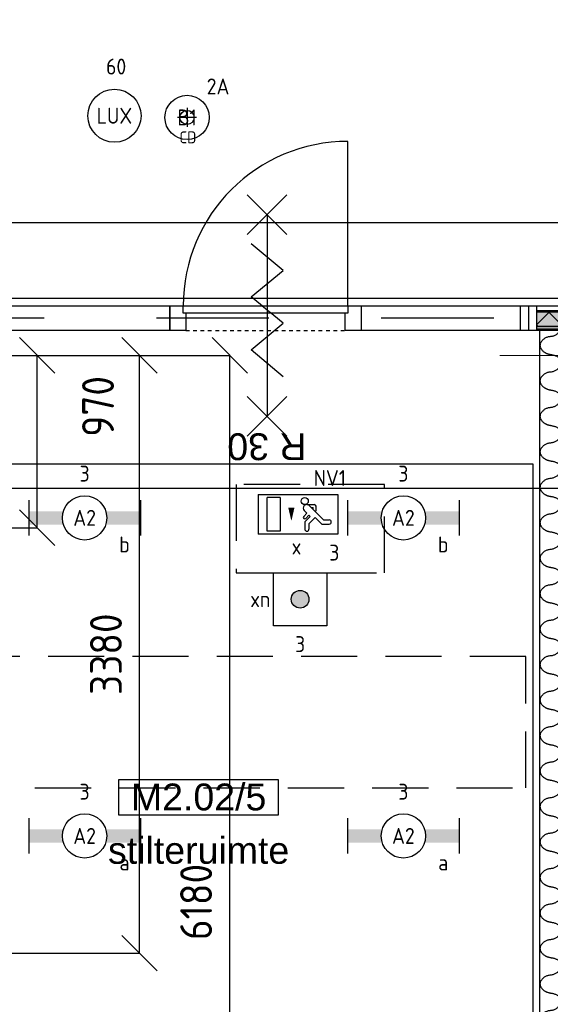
# Model space of a CAD drawing. Header units: millimetres. Extents: x -38032 to 104346, y -31182 to 78566.
# Tile 43 of 213: x 20787 to 23783, y 19409 to 24971. Entities that reach past the tile are written whole.
import ezdxf
from ezdxf.enums import TextEntityAlignment as Align

# ---------------------------------------------------------------- set-up
doc = ezdxf.new("R2010")
doc.units = ezdxf.units.MM
doc.header["$LTSCALE"] = 100
doc.set_wipeout_variables(frame=1)
doc.header["$PDMODE"] = 1
for name, pattern in [('HIDDEN2', [4.7625, 3.175, -1.5875]), ('PHANTOM', [63.5, 31.75, -6.35, 6.35, -6.35, 6.35, -6.35]), ('STYLE_01', [0.41664, 0.20828, -0.20836]), ('STYLE_11', [5, 3.888855, -0.416718, 0.277786, -0.416641])]:
    doc.linetypes.add(name, pattern=pattern)
for name, color, linetype in [('AB$1A---_ATTRIB035', 8, 'Continuous'), ('AL$1A---_ALGEMEEN', 8, 'Continuous'), ('AL------_MAATV', 200, 'Continuous'), ('AL------_MAATVOERING', 2, 'Continuous'), ('AL------_SPARING', 2, 'Continuous'), ('AM$1A---_ARCERING', 8, 'Continuous'), ('AT$1A---_TEKST100', 8, 'Continuous'), ('BOUWKUNDIG', 8, 'Continuous'), ('EL6311--', 3, 'Continuous'), ('EL6311--_meetgegevens LUX-waarden', 3, 'Continuous'), ('el6311--nv', 7, 'Continuous'), ('EL6350--', 3, 'Continuous'), ('Kastenscheiding', 4, 'PHANTOM'), ('LICHT_TEXT018', 1, 'Continuous'), ('versterkte strook', 7, 'Continuous'), ('wieland dozen', 3, 'Continuous')]:
    doc.layers.add(name, color=color, linetype=linetype)
doc.layers.add('stramien', color=1, linetype='Continuous', lineweight=9)
doc.styles.add('Arial', font='ARIAL.TTF')
doc.styles.add('BURO-018', font='iso.shx', dxfattribs={"height": 90})
doc.styles.get("Standard").update_dxf_attribs({"font": 'iso.shx'})
doc.dimstyles.new('STABICAD', dxfattribs={"dimscale": 100, "dimtxt": 1.8, "dimasz": 2, "dimexe": 0, "dimexo": 2.5, "dimgap": 1.5, "dimtad": 0, "dimdec": 0, "dimrnd": 10, "dimzin": 0, "dimdsep": 46, "dimtxsty": 'Standard', "dimblk1": 'OBLIQUE', "dimblk2": 'OBLIQUE', "dimsah": 1, "dimcen": -3, "dimadec": 0, "dimazin": 0, "dimtfac": 1, "dimtdec": 0, "dimtofl": 0, "dimtmove": 2, "dimatfit": 3, "dimfxl": 0, "dimtvp": 1.055556, "dimtolj": 1, "dimtzin": 0, "dimarcsym": 0})

# ---------------------------------------------------------------- blocks, each defined once
blk = doc.blocks.new('1115C2J')
at = {"color": 0, "linetype": 'Continuous'}
for p, q in [((-4.5, 5.5), (4.5, 5.5)), ((-4.5, 1), (-4.5, 5.5)), ((-1.24, 4.31), (-1.24, 4.91)), ((-0.76, 4.11), (-0.76, 4.91)), ((2, 5.15), (3.5, 5.15)), ((2, 1.35), (2, 5.15)), ((3.5, 5.15), (3.5, 1.35)), ((4.5, 1), (4.5, 5.5)), ((-2.68, 4.35), (-3.52, 4.35)), ((-2.88, 3.87), (-3.52, 3.87)), ((-1.27, 2.26), (-2.88, 3.87)), ((-1.94, 3.61), (-2.68, 4.35)), ((-1.24, 4.31), (-1.94, 3.61)), ((-1.37, 3.5), (-0.76, 4.11)), ((-1.23, 3.35), (-1.37, 3.5)), ((-0.87, 3.71), (-1.23, 3.35)), ((-0.65, 3.49), (-1.01, 3.13)), ((-1.94, 2.93), (-2.04, 2.83)), ((-2.04, 2.83), (-2.04, 2.34)), ((-1.71, 2.7), (-1.72, 2.7)), ((-1.72, 2.7), (-1.72, 2.46)), ((-1.47, 2.46), (-1.72, 2.46)), ((-0.71, 2.83), (-1.01, 3.13)), ((-0.99, 2.14), (-1.84, 2.14)), ((2, 1.35), (3.5, 1.35)), ((4.5, 1), (-4.5, 1))]:
    blk.add_line(p, q, dxfattribs=at)
blk.add_lwpolyline([(0.75, 4, 0, 0.7, 0), (0.75, 2.5, 0.7, 0.7, 0)], format="xyseb", dxfattribs=at)
blk.add_circle((-0.76, 1.75), 0.4, dxfattribs=at)
for centre, radius, start, end in [((-1, 4.91), 0.24, 0, 180), ((-3.52, 4.11), 0.24, 90, 270), ((-0.76, 3.6), 0.16, 315, 135), ((-1.84, 2.34), 0.2, 180, 270), ((-0.99, 2.54), 0.4, 225, 45)]:
    blk.add_arc(centre, radius, start, end, dxfattribs=at)
at = {"color": 0, "linetype": 'Continuous', "style": 'BURO-018'}
for tag, p in [('E_GKAST', (0, 15.17)), ('E_GROEP', (0, 12.17)), ('E_SGROEP', (4.5, 12.17)), ('E_ARMCODE', (0, 8))]:
    blk.add_attdef(tag, text='', height=1.8, dxfattribs=at).set_placement(p, align=Align.MIDDLE)
at = {"layer": 'EL6350--', "color": 1, "style": 'BURO-018'}
blk.add_text('x', height=1.8, dxfattribs=at).set_placement((-0.38, 6.53))
blk = doc.blocks.new('_Oblique')
at = {"color": 0, "linetype": 'ByBlock', "lineweight": -2}
blk.add_line((-0.5, -0.5), (0.5, 0.5), dxfattribs=at)
blk = doc.blocks.new('*D150')
at = {"layer": 'AL------_MAATVOERING', "color": 0, "lineweight": -2}
for p, q in [((20640, 23075), (20886, 23075)), ((20886, 22101.4), (20886, 23075)), ((20640, 22101.4), (20886, 22101.4))]:
    blk.add_line(p, q, dxfattribs=at)
at = {"layer": 'Defpoints', "color": 0}
for p in [(20390, 23075), (20886, 23075), (20390, 22101.4)]:
    blk.add_point(p, dxfattribs=at)
at = {"layer": 'AL------_MAATVOERING', "color": 0, "lineweight": -2, "xscale": 200, "yscale": 200, "zscale": 200}
for p, rotation in [((20886, 23075), 90), ((20886, 22101.4), 270)]:
    blk.add_blockref('_Oblique', p, dxfattribs=dict(at, rotation=rotation))
at = {"layer": 'AL------_MAATVOERING', "color": 0, "insert": (21229.1, 22786.7), "char_height": 180, "attachment_point": 5, "rotation": 90}
blk.add_mtext('\\A1;970', dxfattribs=at)
blk = doc.blocks.new('*D151')
at = {"layer": 'AL------_MAATVOERING', "color": 0, "lineweight": -2}
for p, q in [((20640, 23075), (21464, 23075)), ((21464, 19698.4), (21464, 23075)), ((20640, 19698.4), (21464, 19698.4))]:
    blk.add_line(p, q, dxfattribs=at)
at = {"layer": 'Defpoints', "color": 0}
for p in [(20390, 23075), (21464, 23075), (20390, 19698.4)]:
    blk.add_point(p, dxfattribs=at)
at = {"layer": 'AL------_MAATVOERING', "color": 0, "lineweight": -2, "xscale": 200, "yscale": 200, "zscale": 200}
for p, rotation in [((21464, 23075), 90), ((21464, 19698.4), 270)]:
    blk.add_blockref('_Oblique', p, dxfattribs=dict(at, rotation=rotation))
at = {"layer": 'AL------_MAATVOERING', "color": 0, "insert": (21274, 21386.7), "char_height": 180, "attachment_point": 5, "rotation": 90}
blk.add_mtext('\\A1;3380', dxfattribs=at)
blk = doc.blocks.new('*D152')
at = {"layer": 'AL------_MAATVOERING', "color": 0, "lineweight": -2}
for p, q in [((20640, 23075), (21973, 23075)), ((21973, 16898.4), (21973, 23075)), ((20640, 16898.4), (21973, 16898.4))]:
    blk.add_line(p, q, dxfattribs=at)
at = {"layer": 'Defpoints', "color": 0}
for p in [(20390, 23075), (21973, 23075), (20390, 16898.4)]:
    blk.add_point(p, dxfattribs=at)
at = {"layer": 'AL------_MAATVOERING', "color": 0, "lineweight": -2, "xscale": 200, "yscale": 200, "zscale": 200}
for p, rotation in [((21973, 23075), 90), ((21973, 16898.4), 270)]:
    blk.add_blockref('_Oblique', p, dxfattribs=dict(at, rotation=rotation))
at = {"layer": 'AL------_MAATVOERING', "color": 0, "insert": (21783, 19986.7), "char_height": 180, "attachment_point": 5, "rotation": 90}
blk.add_mtext('\\A1;6180', dxfattribs=at)
blk = doc.blocks.new('1115B3A')
at = {"color": 0, "linetype": 'Continuous'}
blk.add_circle((0, 0), 2.5, dxfattribs=at)
at = {"color": 0, "linetype": 'Continuous', "style": 'BURO-018'}
for tag, p in [('E_GKAST', (0, 8)), ('E_GROEP', (0, 5)), ('E_SGROEP', (4.5, 5)), ('E_ARMCODE', (0, 0)), ('E_SLET', (4.5, -1))]:
    blk.add_attdef(tag, text='', height=1.8, dxfattribs=at).set_placement(p, align=Align.MIDDLE)
blk = doc.blocks.new('1115B6630')
at = {"color": 0}
for p, q in [((-6.3, 2), (-6.3, -2)), ((6.3, 2), (6.3, -2))]:
    blk.add_line(p, q, dxfattribs=at)
at = {"color": 0, "linetype": 'Continuous'}
blk.add_circle((0, 0), 2.5, dxfattribs=at)
at = {"color": 0}
for points in [[(-2.5, 0.75), (-6.3, 0.75), (-2.5, -0.75), (-6.3, -0.75)], [(2.5, 0.75), (6.3, 0.75), (2.5, -0.75), (6.3, -0.75)]]:
    blk.add_solid(points, dxfattribs=at)
at = {"color": 0, "linetype": 'Continuous', "style": 'BURO-018'}
for tag, p in [('E_GKAST', (0, 8)), ('E_GROEP', (0, 5)), ('E_SGROEP', (4.5, 5)), ('E_ARMCODE', (0, 0)), ('E_SLET', (4.5, -3))]:
    blk.add_attdef(tag, text='', height=1.8, dxfattribs=at).set_placement(p, align=Align.MIDDLE)
blk = doc.blocks.new('Centraaldoos')
at = {"color": 1, "linetype": 'Continuous'}
for p, q in [((-2, 0), (2, 0)), ((0, -2), (0, 2))]:
    blk.add_line(p, q, dxfattribs=at)
at = {"color": 0, "linetype": 'Continuous'}
blk.add_circle((0, 0), 1.5, dxfattribs=at)
at = {"color": 0, "linetype": 'Continuous', "style": 'BURO-018'}
blk.add_attdef('AL_POSNR', text='', height=1.8, dxfattribs=at).set_placement((0, 3), align=Align.CENTER)
at = {"color": 0, "linetype": 'Continuous', "style": 'BURO-018', "flags": 1}
blk.add_attdef('AL_OMS', (0, 0), '', height=1.8, dxfattribs=at)
at = {"layer": 'AL------_MAATV', "style": 'BURO-018'}
blk.add_text('CD', height=2.531, rotation=180, dxfattribs=at).set_placement((1.61, 5.48))
blk = doc.blocks.new('1x4p')
blk.add_hatch(color=0).paths.add_polyline_path([(1, 0, 1), (-1, 0, 1)])
at = {"color": 0}
for p, q in [((-3, -3), (-3, 3)), ((-3, 3), (3, 3)), ((3, 3), (3, -3)), ((3, -3), (-3, -3))]:
    blk.add_line(p, q, dxfattribs=at)
blk.add_circle((0, 0), 1, dxfattribs=at)
at = {"color": 0, "linetype": 'Continuous', "style": 'BURO-018'}
for tag, p in [('E_GKAST', (0, 8)), ('E_GROEP', (0, 5)), ('E_SGROEP', (4.5, 5)), ('E_SLET1', (-4.5, 2)), ('E_SLET2', (4.5, 2))]:
    blk.add_attdef(tag, text='', height=1.8, dxfattribs=at).set_placement(p, align=Align.MIDDLE)
at = {"color": 0, "linetype": 'Continuous', "style": 'BURO-018', "flags": 1}
blk.add_attdef('E_MATCODE', text='', height=1.8, dxfattribs=at).set_placement((0, 0), align=Align.MIDDLE)
blk = doc.blocks.new('Group-61')
at = {"layer": 'AL$1A---_ALGEMEEN', "color": 0, "linetype": 'Continuous', "lineweight": 30}
blk.add_lwpolyline([(-32636, -5353.4), (-32516, -5353.4), (-32516, -13911), (-32636, -13911)], close=True, dxfattribs=at)
at = {"layer": 'AL$1A---_ALGEMEEN', "color": 0}
for points, knots in [([(-32517.8, -5351), (-32520.6, -5358.8), (-32527.3, -5366.9), (-32547.3, -5390.9), (-32609, -5395.8), (-32645.1, -5443.9), (-32608.5, -5489.5), (-32576, -5493.7)], [0, 0, 0, 1, 1, 2, 3, 4, 5, 5, 5]), ([(-32576, -5493.7), (-32575.3, -5494.3), (-32572, -5494.8), (-32536.9, -5499.4), (-32507.3, -5543.3), (-32547.3, -5591.3), (-32609, -5596.2), (-32645.1, -5644.3), (-32608.5, -5689.9), (-32576, -5694.1)], [0, 0, 0, 1, 1, 2, 3, 4, 5, 6, 7, 7, 7]), ([(-32576, -5694.1), (-32575.3, -5694.8), (-32572, -5695.2), (-32536.9, -5699.8), (-32507.3, -5743.7), (-32547.3, -5791.7), (-32609, -5796.6), (-32645.1, -5844.7), (-32608.5, -5890.3), (-32576, -5894.5)], [0, 0, 0, 1, 1, 2, 3, 4, 5, 6, 7, 7, 7]), ([(-32576, -5894.5), (-32575.3, -5895.2), (-32572, -5895.6), (-32536.9, -5900.2), (-32507.3, -5944.1), (-32547.3, -5992.1), (-32609, -5997), (-32645.1, -6045.1), (-32608.5, -6090.7), (-32576, -6094.9)], [0, 0, 0, 1, 1, 2, 3, 4, 5, 6, 7, 7, 7]), ([(-32576, -6094.9), (-32575.3, -6095.6), (-32572, -6096), (-32536.9, -6100.6), (-32507.3, -6144.5), (-32547.3, -6192.5), (-32609, -6197.4), (-32645.1, -6245.6), (-32608.5, -6291.2), (-32576, -6295.3)], [0, 0, 0, 1, 1, 2, 3, 4, 5, 6, 7, 7, 7]), ([(-32576, -6295.3), (-32575.3, -6296), (-32572, -6296.4), (-32536.9, -6301), (-32507.3, -6344.9), (-32547.3, -6392.9), (-32609, -6397.9), (-32645.1, -6446), (-32608.5, -6491.6), (-32576, -6495.8)], [0, 0, 0, 1, 1, 2, 3, 4, 5, 6, 7, 7, 7]), ([(-32576, -6495.8), (-32575.3, -6496.4), (-32572, -6496.8), (-32536.9, -6501.4), (-32507.3, -6545.3), (-32547.3, -6593.3), (-32609, -6598.3), (-32645.1, -6646.4), (-32608.5, -6692), (-32576, -6696.2)], [0, 0, 0, 1, 1, 2, 3, 4, 5, 6, 7, 7, 7]), ([(-32576, -6696.2), (-32575.3, -6696.8), (-32572, -6697.2), (-32536.9, -6701.9), (-32507.3, -6745.8), (-32547.3, -6793.7), (-32609, -6798.7), (-32645.1, -6846.8), (-32608.5, -6892.4), (-32576, -6896.6)], [0, 0, 0, 1, 1, 2, 3, 4, 5, 6, 7, 7, 7]), ([(-32576, -6896.6), (-32575.3, -6897.2), (-32572, -6897.7), (-32536.9, -6902.3), (-32507.3, -6946.2), (-32547.3, -6994.1), (-32609, -6999.1), (-32645.1, -7047.2), (-32608.5, -7092.8), (-32576, -7097)], [0, 0, 0, 1, 1, 2, 3, 4, 5, 6, 7, 7, 7]), ([(-32576, -7097), (-32575.3, -7097.6), (-32572, -7098.1), (-32536.9, -7102.7), (-32507.3, -7146.6), (-32547.3, -7194.6), (-32609, -7199.5), (-32645.1, -7247.6), (-32608.5, -7293.2), (-32576, -7297.4)], [0, 0, 0, 1, 1, 2, 3, 4, 5, 6, 7, 7, 7]), ([(-32576, -7297.4), (-32575.3, -7298.1), (-32572, -7298.5), (-32536.9, -7303.1), (-32507.3, -7347), (-32547.3, -7395), (-32609, -7399.9), (-32645.1, -7448), (-32608.5, -7493.6), (-32576, -7497.8)], [0, 0, 0, 1, 1, 2, 3, 4, 5, 6, 7, 7, 7]), ([(-32576, -7497.8), (-32575.3, -7498.5), (-32572, -7498.9), (-32536.9, -7503.5), (-32507.3, -7547.4), (-32547.3, -7595.4), (-32609, -7600.3), (-32645.1, -7648.4), (-32608.5, -7694), (-32576, -7698.2)], [0, 0, 0, 1, 1, 2, 3, 4, 5, 6, 7, 7, 7]), ([(-32576, -7698.2), (-32575.3, -7698.9), (-32572, -7699.3), (-32536.9, -7703.9), (-32507.3, -7747.8), (-32547.3, -7795.8), (-32609, -7800.7), (-32645.1, -7848.9), (-32608.5, -7894.4), (-32576, -7898.6)], [0, 0, 0, 1, 1, 2, 3, 4, 5, 6, 7, 7, 7]), ([(-32576, -7898.6), (-32575.3, -7899.3), (-32572, -7899.7), (-32536.9, -7904.3), (-32507.3, -7948.2), (-32547.3, -7996.2), (-32609, -8001.2), (-32645.1, -8049.3), (-32608.5, -8094.9), (-32576, -8099.1)], [0, 0, 0, 1, 1, 2, 3, 4, 5, 6, 7, 7, 7]), ([(-32576, -8099.1), (-32575.3, -8099.7), (-32572, -8100.1), (-32536.9, -8104.7), (-32507.3, -8148.6), (-32547.3, -8196.6), (-32609, -8201.6), (-32645.1, -8249.7), (-32608.5, -8295.3), (-32576, -8299.5)], [0, 0, 0, 1, 1, 2, 3, 4, 5, 6, 7, 7, 7]), ([(-32576, -8299.5), (-32575.3, -8300.1), (-32572, -8300.5), (-32536.9, -8305.1), (-32507.3, -8349.1), (-32547.3, -8397), (-32609, -8402), (-32645.1, -8450.1), (-32608.5, -8495.7), (-32576, -8499.9)], [0, 0, 0, 1, 1, 2, 3, 4, 5, 6, 7, 7, 7]), ([(-32576, -8499.9), (-32575.3, -8500.5), (-32572, -8501), (-32536.9, -8505.6), (-32507.3, -8549.5), (-32547.3, -8597.4), (-32609, -8602.4), (-32645.1, -8650.5), (-32608.5, -8696.1), (-32576, -8700.3)], [0, 0, 0, 1, 1, 2, 3, 4, 5, 6, 7, 7, 7]), ([(-32576, -8700.3), (-32575.3, -8700.9), (-32572, -8701.4), (-32536.9, -8706), (-32507.3, -8749.9), (-32547.3, -8797.9), (-32609, -8802.8), (-32645.1, -8850.9), (-32608.5, -8896.5), (-32576, -8900.7)], [0, 0, 0, 1, 1, 2, 3, 4, 5, 6, 7, 7, 7]), ([(-32576, -8900.7), (-32575.3, -8901.4), (-32572, -8901.8), (-32536.9, -8906.4), (-32507.3, -8950.3), (-32547.3, -8998.3), (-32609, -9003.2), (-32645.1, -9051.3), (-32608.5, -9096.9), (-32576, -9101.1)], [0, 0, 0, 1, 1, 2, 3, 4, 5, 6, 7, 7, 7]), ([(-32576, -9101.1), (-32575.3, -9101.8), (-32572, -9102.2), (-32536.9, -9106.8), (-32507.3, -9150.7), (-32547.3, -9198.7), (-32609, -9203.6), (-32645.1, -9251.7), (-32608.5, -9297.3), (-32576, -9301.5)], [0, 0, 0, 1, 1, 2, 3, 4, 5, 6, 7, 7, 7])]:
    blk.add_open_spline(points, degree=2, knots=knots, dxfattribs=at)
blk = doc.blocks.new('tekst 12 pts')
at = {"layer": 'AL$1A---_ALGEMEEN', "color": 0, "style": 'Arial'}
blk.add_attdef('naam_ruimte', text='', height=151.5, dxfattribs=at).set_placement((0, -41.1), align=Align.TOP_CENTER)
at = {"layer": 'AL$1A---_ALGEMEEN', "color": 0, "flags": 1}
for tag, p in [('oppervlakte', (-264.6, -1003)), ('stramiennummer', (-264.6, -1275.7))]:
    blk.add_attdef(tag, p, '', height=151.5, dxfattribs=at)
blk = doc.blocks.new('ruimtenummer')
at = {"layer": 'AL$1A---_ALGEMEEN', "color": 0, "flags": 1}
for tag, p in [('peil', (-450, -397.1)), ('onderdeel', (-450, -669.8))]:
    blk.add_attdef(tag, p, '', height=151.5, dxfattribs=at)
at = {"color": 0}
blk.add_wipeout([(-450, 100), (450, 100), (450, -100), (-450, -100)], dxfattribs=at).dxf.layer = 'AL$1A---_ALGEMEEN'
at = {"layer": 'AL$1A---_ALGEMEEN', "color": 0}
blk.add_lwpolyline([(-450, 100), (450, 100), (450, -100), (-450, -100)], close=True, dxfattribs=at)
at = {"layer": 'AL$1A---_ALGEMEEN', "color": 0, "style": 'Arial'}
blk.add_attdef('ruimtenummer', text='', height=151.5, dxfattribs=at).set_placement((0, 78), align=Align.TOP_CENTER)
blk = doc.blocks.new('32x_hout-mk 863-p')
at = {"layer": 'AM$1A---_ARCERING', "linetype": 'Continuous', "lineweight": 0}
blk.add_hatch(color=256, dxfattribs=at).paths.add_polyline_path([(-7920, 114), (-7020, 114), (-7020, 106), (-7920, 106)])
at = {"layer": 'AL$1A---_ALGEMEEN', "color": 0}
blk.add_lwpolyline([(-7920, 114), (-7020, 114), (-7020, 106), (-7920, 106)], close=True, dxfattribs=at)
at = {"color": 0}
blk.add_wipeout([(-7920, 23), (-7020, 23), (-7020, 8), (-7920, 8)], dxfattribs=at).dxf.layer = 'AL$1A---_ALGEMEEN'
at = {"layer": 'AM$1A---_ARCERING', "linetype": 'Continuous', "lineweight": 0}
blk.add_hatch(color=256, dxfattribs=at).paths.add_polyline_path([(-7920, 106), (-7020, 106), (-7020, 23), (-7920, 23)])
at = {"layer": 'AM$1A---_ARCERING', "linetype": 'Continuous', "lineweight": 5}
h = blk.add_hatch(dxfattribs=at)
h.set_pattern_fill('ISOLATIE', color=256, style=0, pattern_type=2)
h.set_pattern_definition([(135, (0, 0), (70.7107, 70.7107), []), (45, (299.34, -299.34), (70.7107, -70.7107), [])])
h.paths.add_polyline_path([(-7920, 106), (-7020, 106), (-7020, 23), (-7920, 23)])
at = {"layer": 'AL$1A---_ALGEMEEN', "color": 0}
for points in [[(-7920, 139), (-7020, 139), (-7020, 0), (-7920, 0)], [(-7920, 106), (-7020, 106), (-7020, 23), (-7920, 23)], [(-7920, 23), (-7020, 23), (-7020, 8), (-7920, 8)]]:
    blk.add_lwpolyline(points, close=True, dxfattribs=at)
at = {"color": 0}
blk.add_wipeout([(-7965, 139), (-7920, 139), (-7920, 0), (-7965, 0)], dxfattribs=at).dxf.layer = 'AL$1A---_ALGEMEEN'
at = {"layer": 'AL$1A---_ALGEMEEN', "color": 0}
blk.add_lwpolyline([(-7965, 139), (-7920, 139), (-7920, 0), (-7965, 0)], close=True, dxfattribs=at)
blk = doc.blocks.new('Group-27')
at = {"layer": 'AL$1A---_ALGEMEEN', "color": 0}
for p, q in [((-97.5, 382.003125), (127.5, 157.003125)), ((-97.5, 157.003125), (127.5, 382.003125))]:
    blk.add_line(p, q, dxfattribs=at)
at = {"layer": 'AL$1A---_ALGEMEEN', "color": 0, "flags": 1}
blk.add_attdef('B60_30', (-97.5, 157.003125), '', height=0.2, dxfattribs=at)
blk = doc.blocks.new('Group-28')
at = {"layer": 'AL$1A---_ALGEMEEN', "color": 0}
for p, q in [((-97.5, -757.809375), (127.5, -982.809375)), ((-97.5, -982.809375), (127.5, -757.809375))]:
    blk.add_line(p, q, dxfattribs=at)
at = {"layer": 'AL$1A---_ALGEMEEN', "color": 0, "flags": 1}
blk.add_attdef('B60_30', (-97.5, -982.809375), '', height=0.2, dxfattribs=at)
blk = doc.blocks.new('wrd 30 zelfsl')
at = {"layer": 'AL$1A---_ALGEMEEN', "color": 0}
blk.add_line((15, -870.3), (15, 269.5), dxfattribs=at)
blk.add_lwpolyline([(-75, 45.3), (105, -106.5), (-75, -256.1), (105, -405.7), (-75, -555.2), (105, -704.7)], dxfattribs=at)
for name in ['Group-27', 'Group-28']:
    blk.add_blockref(name, (0, 0), dxfattribs=at)
at = {"layer": 'AT$1A---_TEKST100', "style": 'Arial'}
blk.add_text('R 30', height=151.52, dxfattribs=at).set_placement((16, 516.7), align=Align.TOP_CENTER)
blk = doc.blocks.new('32x_hout-mk 864-p')
at = {"layer": 'AL$1A---_ALGEMEEN', "color": 0}
blk.add_lwpolyline([(-980, 139), (-35, 139), (-35, 0), (-980, 0)], close=True, dxfattribs=at)
at = {"color": 0}
blk.add_wipeout([(-2060, 139), (-1970, 139), (-1970, 0), (-2060, 0)], dxfattribs=at).dxf.layer = 'AL$1A---_ALGEMEEN'
at = {"layer": 'AL$1A---_ALGEMEEN', "color": 0}
for points in [[(-4603, 139), (-2060, 139), (-2060, 0), (-4603, 0)], [(-2060, 139), (-1970, 139), (-1970, 0), (-2060, 0)]]:
    blk.add_lwpolyline(points, close=True, dxfattribs=at)
at = {"color": 0}
for points in [[(-1070, 139), (-980, 139), (-980, 0), (-1070, 0)], [(-80, 139), (-35, 139), (-35, 0), (-80, 0)]]:
    blk.add_wipeout(points, dxfattribs=at).dxf.layer = 'AL$1A---_ALGEMEEN'
at = {"layer": 'AL$1A---_ALGEMEEN', "color": 0, "linetype": 'STYLE_01'}
blk.add_line((-1970, 0), (-1070, 0), dxfattribs=at)
at = {"layer": 'AL$1A---_ALGEMEEN', "color": 0}
for points in [[(-1070, 139), (-980, 139), (-980, 0), (-1070, 0)], [(-80, 139), (-35, 139), (-35, 0), (-80, 0)]]:
    blk.add_lwpolyline(points, close=True, dxfattribs=at)
at = {"color": 0}
blk.add_wipeout([(-1985, 139), (-1055, 139), (-1055, 99), (-1985, 99)], dxfattribs=at).dxf.layer = 'AL$1A---_ALGEMEEN'
at = {"layer": 'AL$1A---_ALGEMEEN', "color": 0}
blk.add_line((-1055, 139), (-1055, 1069), dxfattribs=at)
blk.add_lwpolyline([(-1985, 139), (-1055, 139), (-1055, 99), (-1985, 99)], close=True, dxfattribs=at)
blk.add_arc((-1055, 139), 930, 90, 180, dxfattribs=at)
at = {"layer": 'AL$1A---_ALGEMEEN', "color": 0, "rotation": 180}
blk.add_blockref('wrd 30 zelfsl', (-1496.3, -215.1), dxfattribs=at)
blk = doc.blocks.new('200254 W 212 3 04-12-2007')
at = {"layer": 'AL$1A---_ALGEMEEN'}
blk.add_blockref('Group-61', (20163, 3587.4), dxfattribs=at)
ref = blk.add_blockref('ruimtenummer', (-14400.7, -4408.6), dxfattribs=at)
ref.add_attrib('ruimtenummer', 'M2.02/5', dxfattribs={"layer": 'AB$1A---_ATTRIB035', "height": 151.52, "style": 'Arial'}).set_placement((-14400.7, -4330.6), align=Align.TOP_CENTER)
ref = blk.add_blockref('tekst 12 pts', (-14400.7, -4591.2), dxfattribs=dict(at, xscale=-1))
ref.add_attrib('naam_ruimte', 'stilteruimte', dxfattribs={"layer": 'AB$1A---_ATTRIB035', "height": 151.525, "style": 'Arial'}).set_placement((-14400.7, -4632.3), align=Align.TOP_CENTER)
for points in [[(-23244.4, -1587.8), (-23214, -1587.8), (-6946.7, -1587.8), (-6946.7, 442.4), (-25688, 442.4), (-25688, -4293.1), (-23264, -4293.1), (-23264, -1587.8)], [(-16024, -2523.6), (-12513, -2523.6), (-12513, -10313.6), (-16024, -10313.6)]]:
    blk.add_lwpolyline(points, close=True, dxfattribs=at)
blk.add_blockref('32x_hout-mk 863-p', (-4573, -1771.6), dxfattribs=at)
blk.add_blockref('32x_hout-mk 864-p', (-12503, -1771.6), dxfattribs=at)
blk.add_lwpolyline([(-23244.4, -1587.8), (-23214, -1587.8), (-6946.7, -1587.8), (-6946.7, 442.4), (-25688, 442.4), (-25688, -4293.1), (-23264, -4293.1), (-23264, -1587.8)], close=True, dxfattribs=at)
at = {"layer": 'stramien', "linetype": 'STYLE_11', "ltscale": 50}
blk.add_line((-37699, -1912.6), (65520.6, -1912.6), dxfattribs=at)
blk = doc.blocks.new('080101-lux')
at = {"color": 0, "linetype": 'Continuous'}
blk.add_circle((0, 0), 3, dxfattribs=at)
at = {"color": 0, "linetype": 'Continuous', "style": 'BURO-018'}
blk.add_attdef('E_TEXT', text='', height=1.8, dxfattribs=at).set_placement((0, 0), align=Align.MIDDLE)
at = {"color": 0, "linetype": 'Continuous', "style": 'BURO-018', "flags": 1}
for tag, p in [('E_ID', (0, 0)), ('E_NUMMER', (0, -5))]:
    blk.add_attdef(tag, p, '', height=1.8, dxfattribs=at)
at = {"color": 0, "linetype": 'Continuous', "style": 'BURO-018'}
blk.add_attdef('E_KODE', text='', height=1.8, dxfattribs=at).set_placement((5, 0), align=Align.MIDDLE_LEFT)

msp = doc.modelspace()

# ---------------------------------------------------------------- block references
at = {"layer": 'BOUWKUNDIG'}
msp.add_blockref('200254 W 212 3 04-12-2007', (36198, 24986.5), dxfattribs=at)

# ---------------------------------------------------------------- next in the draw order: linework, layer by layer
at = {"layer": 'Kastenscheiding'}
msp.add_line((59024, 23285.6), (15871, 23285.6), dxfattribs=at)
at = {"layer": 'LICHT_TEXT018', "linetype": 'HIDDEN2'}
for points in [[(22008.8, 21847.2), (22846.7, 21847.2), (22846.7, 22344.9), (22008.8, 22344.9)], [(20395.7, 20632.4), (23645.7, 20632.4), (23645.7, 21373.8), (20395.7, 21373.8)]]:
    msp.add_lwpolyline(points, close=True, dxfattribs=at)
at = {"layer": 'versterkte strook'}
for p, q in [((8368.1, 23825), (81845.1, 23825)), ((8368.1, 22325), (81845.1, 22325))]:
    msp.add_line(p, q, dxfattribs=at)

# ---------------------------------------------------------------- next in the draw order: block references
at = {"layer": 'AL------_SPARING', "xscale": 26.66666666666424, "yscale": 26.66666666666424, "zscale": 26.66666666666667, "rotation": 180}
msp.add_blockref('Centraaldoos', (21731.9, 24419), dxfattribs=at)
at = {"layer": 'EL6311--'}
ref = msp.add_blockref('1115B3A', (21731.9, 24419), dxfattribs=dict(at, xscale=50, yscale=50, zscale=50))
ref.add_attrib('E_ARMCODE', 'B1', dxfattribs={"layer": '0', "color": 1, "linetype": 'Continuous', "height": 90, "style": 'BURO-018'}).set_placement((21731.9, 24419), align=Align.MIDDLE)
ref.add_attrib('E_GROEP', '2A', dxfattribs={"layer": '0', "color": 1, "linetype": 'Continuous', "height": 90, "style": 'BURO-018'}).set_placement((21906.9, 24594), align=Align.MIDDLE)
ref = msp.add_blockref('1115B6630', (21153.5, 22156.8), dxfattribs=dict(at, xscale=50, yscale=50, zscale=50))
ref.add_attrib('E_ARMCODE', 'A2', dxfattribs={"layer": '0', "color": 1, "linetype": 'Continuous', "height": 90, "style": 'BURO-018'}).set_placement((21153.5, 22156.8), align=Align.MIDDLE)
ref.add_attrib('E_SLET', 'b', dxfattribs={"layer": '0', "color": 1, "linetype": 'Continuous', "height": 90, "style": 'BURO-018'}).set_placement((21378.5, 22006.8), align=Align.MIDDLE)
ref.add_attrib('E_GROEP', '3', dxfattribs={"layer": '0', "color": 1, "linetype": 'Continuous', "height": 90, "style": 'BURO-018'}).set_placement((21153.5, 22406.8), align=Align.MIDDLE)
ref = msp.add_blockref('1115B6630', (22953.5, 22156.8), dxfattribs=dict(at, xscale=50, yscale=50, zscale=50))
ref.add_attrib('E_ARMCODE', 'A2', dxfattribs={"layer": '0', "color": 1, "linetype": 'Continuous', "height": 90, "style": 'BURO-018'}).set_placement((22953.5, 22156.8), align=Align.MIDDLE)
ref.add_attrib('E_SLET', 'b', dxfattribs={"layer": '0', "color": 1, "linetype": 'Continuous', "height": 90, "style": 'BURO-018'}).set_placement((23178.5, 22006.8), align=Align.MIDDLE)
ref.add_attrib('E_GROEP', '3', dxfattribs={"layer": '0', "color": 1, "linetype": 'Continuous', "height": 90, "style": 'BURO-018'}).set_placement((22953.5, 22406.8), align=Align.MIDDLE)
ref = msp.add_blockref('1115B6630', (21153.5, 20359.8), dxfattribs=dict(at, xscale=50, yscale=50, zscale=50))
ref.add_attrib('E_ARMCODE', 'A2', dxfattribs={"layer": '0', "color": 1, "linetype": 'Continuous', "height": 90, "style": 'BURO-018'}).set_placement((21153.5, 20359.8), align=Align.MIDDLE)
ref.add_attrib('E_SLET', 'a', dxfattribs={"layer": '0', "color": 1, "linetype": 'Continuous', "height": 90, "style": 'BURO-018'}).set_placement((21378.5, 20209.8), align=Align.MIDDLE)
ref.add_attrib('E_GROEP', '3', dxfattribs={"layer": '0', "color": 1, "linetype": 'Continuous', "height": 90, "style": 'BURO-018'}).set_placement((21153.5, 20609.8), align=Align.MIDDLE)
ref = msp.add_blockref('1115B6630', (22953.5, 20359.8), dxfattribs=dict(at, xscale=50, yscale=50, zscale=50))
ref.add_attrib('E_ARMCODE', 'A2', dxfattribs={"layer": '0', "color": 1, "linetype": 'Continuous', "height": 90, "style": 'BURO-018'}).set_placement((22953.5, 20359.8), align=Align.MIDDLE)
ref.add_attrib('E_SLET', 'a', dxfattribs={"layer": '0', "color": 1, "linetype": 'Continuous', "height": 90, "style": 'BURO-018'}).set_placement((23178.5, 20209.8), align=Align.MIDDLE)
ref.add_attrib('E_GROEP', '3', dxfattribs={"layer": '0', "color": 1, "linetype": 'Continuous', "height": 90, "style": 'BURO-018'}).set_placement((22953.5, 20609.8), align=Align.MIDDLE)
at = {"layer": 'EL6311--_meetgegevens LUX-waarden'}
ref = msp.add_blockref('080101-lux', (21321.9, 24428.7), dxfattribs=dict(at, xscale=50, yscale=50, zscale=50))
ref.add_attrib('E_TEXT', 'LUX', dxfattribs={"layer": '0', "color": 1, "linetype": 'Continuous', "height": 90, "style": 'BURO-018'}).set_placement((21321.9, 24428.7), align=Align.MIDDLE)
ref.add_attrib('E_KODE', '60', dxfattribs={"layer": '0', "color": 1, "linetype": 'Continuous', "height": 90, "style": 'BURO-018'}).set_placement((21274.4, 24706.4), align=Align.MIDDLE_LEFT)
at = {"layer": 'el6311--nv'}
ref = msp.add_blockref('1115C2J', (22358.5, 22339.1), dxfattribs=dict(at, xscale=50, yscale=50, zscale=50, rotation=180))
ref.add_attrib('E_ARMCODE', 'NV1', dxfattribs={"layer": '0', "color": 1, "linetype": 'Continuous', "height": 90, "style": 'BURO-018'}).set_placement((22538.1, 22382.1), align=Align.MIDDLE)
ref.add_attrib('E_GROEP', '3', dxfattribs={"layer": '0', "color": 1, "linetype": 'Continuous', "height": 90, "style": 'BURO-018'}).set_placement((22563.5, 21960.7), align=Align.MIDDLE)
at = {"layer": 'wieland dozen'}
ref = msp.add_blockref('1x4p', (22370.5, 21697.1), dxfattribs=dict(at, xscale=50, yscale=50, zscale=50))
ref.add_attrib('E_GROEP', '3', dxfattribs={"layer": '0', "color": 1, "linetype": 'Continuous', "height": 90, "style": 'BURO-018'}).set_placement((22370.5, 21443.7), align=Align.MIDDLE)
ref.add_attrib('E_SLET1', 'xn', dxfattribs={"layer": '0', "color": 1, "linetype": 'Continuous', "height": 90, "style": 'BURO-018'}).set_placement((22145.5, 21697.6), align=Align.MIDDLE)

# ---------------------------------------------------------------- next in the draw order: dimensions: what is measured, and where the dimension line sits
at = {"layer": 'AL------_MAATVOERING'}
dim = msp.add_linear_dim(base=(20886, 23075), p1=(20390, 22101.4), p2=(20390, 23075), angle=90, dimstyle='STABICAD', dxfattribs=at)
dim.commit()
dim.dimension.update_dxf_attribs({"geometry": '*D150', "text_midpoint": (21229.1, 22786.7), "dimtype": 160})
for base, p1, picture, middle in [((21464, 23075), (20390, 19698.4), '*D151', (21274, 21386.7)), ((21973, 23075), (20390, 16898.4), '*D152', (21783, 19986.7))]:
    dim = msp.add_linear_dim(base=base, p1=p1, p2=(20390, 23075), angle=90, dimstyle='STABICAD', dxfattribs=at)
    dim.commit()
    dim.dimension.update_dxf_attribs({"geometry": picture, "text_midpoint": middle})

doc.saveas('drawing.dxf')
